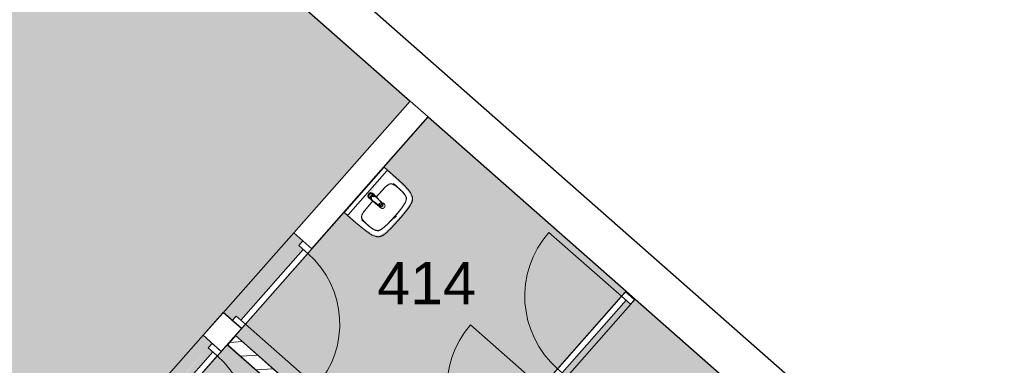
# Model space of a CAD drawing. Header units: millimetres. Extents: x 16156 to 109545, y -1019 to 113498.
# Tile 48 of 50: x 63518 to 71657, y 99527 to 102386. Entities that reach past the tile are written whole.
import ezdxf

# ---------------------------------------------------------------- set-up
doc = ezdxf.new("R2010")
doc.units = ezdxf.units.MM
for name, color, linetype, lineweight in [('A--A2__Ruwbouw', 8, 'Continuous', 15), ('A--AR9__AlgVoorz', 1, 'Continuous', 9), ('A--L$01A__Algemeen', 7, 'Continuous', 9), ('A--L22__Binnenwanden', 2, 'Continuous', 9), ('A--L3__Afbouw', 2, 'Continuous', 9), ('A--L74__VasteSanitaireVoorz', 1, 'Continuous', 9), ('A--LR9__AlgVoorz', 7, 'Continuous', 9), ('A--TR9__AlgVoorz', 1, 'Continuous', 13)]:
    doc.layers.add(name, color=color, linetype=linetype, lineweight=lineweight)
doc.styles.add('Arial', font='arial.ttf', dxfattribs={"height": 350})
pattern_1 = [(3.618, (0, 0), (-7.57249, 119.76083), [])]

# ---------------------------------------------------------------- blocks, each defined once
blk = doc.blocks.new('32_DO_WB_vo deur enkel1 - vo 2-1766223-DO-Begane grond - Nieuwe situatie - Brandcompartimentering')
at = {"layer": 'A--L$01A__Algemeen'}
blk.add_line((520, 50), (520, 850), dxfattribs=at)
blk.add_arc((520, 50), 800, 90, 180, dxfattribs=at)
at = {"layer": 'A--L3__Afbouw'}
for p, q in [((-280, 50), (-330, 50)), ((-330, 50), (-330, -50)), ((520, 50), (-280, 50)), ((-280, 50), (-280, 0)), ((-280, -50), (-280, 50)), ((520, 0), (520, 50)), ((570, 50), (520, 50)), ((520, 50), (520, -50)), ((570, -50), (570, 50)), ((-330, -50), (-280, -50)), ((-280, 0), (520, 0)), ((520, -50), (570, -50))]:
    blk.add_line(p, q, dxfattribs=at)
blk = doc.blocks.new('32_DO_WB_vo deur enkel1 - vo 2-1960553-DO-Begane grond - Nieuwe situatie - Brandcompartimentering')
at = {"layer": 'A--L$01A__Algemeen'}
blk.add_line((510, 50), (510, 830), dxfattribs=at)
blk.add_arc((510, 50), 780, 90, 180, dxfattribs=at)
at = {"layer": 'A--L3__Afbouw'}
for p, q in [((-270, 50), (-320, 50)), ((-320, 50), (-320, -50)), ((510, 50), (-270, 50)), ((-270, 50), (-270, 0)), ((-270, -50), (-270, 50)), ((510, 0), (510, 50)), ((560, 50), (510, 50)), ((510, 50), (510, -50)), ((560, -50), (560, 50)), ((-320, -50), (-270, -50)), ((-270, 0), (510, 0)), ((510, -50), (560, -50))]:
    blk.add_line(p, q, dxfattribs=at)
blk = doc.blocks.new('32_DO_WB_vo deur enkel1 - vo 2-1929187-DO-Begane grond - Nieuwe situatie - Brandcompartimentering')
at = {"layer": 'A--L$01A__Algemeen'}
blk.add_line((510, 100), (510, 880), dxfattribs=at)
blk.add_arc((510, 100), 780, 90, 180, dxfattribs=at)
at = {"layer": 'A--L3__Afbouw'}
for p, q in [((-270, 100), (-320, 100)), ((-320, 100), (-320, 0)), ((510, 100), (-270, 100)), ((-270, 100), (-270, 50)), ((-270, 0), (-270, 100)), ((510, 50), (510, 100)), ((560, 100), (510, 100)), ((510, 100), (510, 0)), ((560, 0), (560, 100)), ((-320, 0), (-270, 0)), ((-270, 50), (510, 50)), ((510, 0), (560, 0))]:
    blk.add_line(p, q, dxfattribs=at)
blk = doc.blocks.new('74_PF_wastafel 50x38_sphinx300_un - 74_PF_wastafel 50x38_sphinx300_un-V24-DO-Begane grond - Nieuwe situatie - Brandcompartimentering')
at = {"layer": 'A--L74__VasteSanitaireVoorz'}
for p, q in [((-250, 0), (-250, -37.5)), ((242.8, 0), (247.2, 0)), ((247.2, 0), (250, 0)), ((-242, 0), (-250, 0)), ((-250, 0), (-247.2, 0)), ((-250, -37.5), (-250, -129)), ((-250, -37.5), (-241, -37.5)), ((-250, -37.5), (-242, -37.5)), ((-247.2, 0), (-242.8, 0)), ((242, 0), (-242, 0)), ((-242, -37.5), (242, -37.5)), ((250, 0), (242, 0)), ((242, -37.5), (250, -37.5)), ((250, -37.5), (250, 0)), ((250, -129), (250, -37.5)), ((-124.1, -117.2), (-20.7, -115.6)), ((21.7, -115.1), (124.1, -117.2))]:
    blk.add_line(p, q, dxfattribs=at)
at = {"layer": 'A--L74__VasteSanitaireVoorz', "lineweight": 25}
for p, q in [((-21, -99.7), (-23.8, -77.6)), ((23.8, -77.6), (21, -99.7)), ((-23, -98.5), (-23, -107.4)), ((-23, -98.5), (-21.6, -106)), ((-20, -98.6), (-23, -98.5)), ((-21.8, -114.8), (-15.5, -173.4)), ((-20.6, -115.7), (-21, -99.6)), ((-20.8, -101.2), (-20.6, -115.7)), ((-20.5, -126.4), (-19.8, -183.7)), ((15.5, -173.4), (21.8, -114.8)), ((19.7, -183.7), (20.4, -126.7)), ((23, -98.5), (20, -98.6)), ((21, -99.6), (20.6, -114.9)), ((20.6, -114.9), (20.8, -101.2)), ((23, -107.4), (23, -98.5)), ((-15.2, -173.4), (-15.5, -173.4)), ((-15.3, -173.4), (-15.5, -173.4)), ((-15.5, -173.4), (-15.2, -173.4)), ((-15.3, -173.4), (0, -173.4)), ((-15.2, -173.4), (15.2, -173.4)), ((0, -173.4), (15.3, -173.4)), ((15.5, -173.4), (15.2, -173.4)), ((15.2, -173.4), (15.5, -173.4)), ((15.5, -173.4), (15.3, -173.4))]:
    blk.add_line(p, q, dxfattribs=at)
at = {"layer": 'A--L74__VasteSanitaireVoorz', "flags": 128}
for points in [[(250, -37.5), (249.7, -37.5), (248.8, -37.5), (247.4, -37.5), (245.5, -37.5), (243.3, -37.5), (241, -37.5)], [(-250, -129), (-248.9, -182.6), (-245.7, -236.1), (-242.7, -269.1)], [(-197.2, -187.1), (-196.5, -177.3), (-195.4, -167.6), (-193.9, -157.9), (-193, -153.2)], [(-193, -153.2), (-192.7, -151.6), (-192.3, -150.1), (-191.8, -148.6), (-191.3, -147.1), (-190.7, -145.6), (-190.1, -144.1), (-189.4, -142.7), (-188.6, -141.3), (-187.8, -139.9), (-187, -138.6), (-186.1, -137.3), (-185.1, -136), (-184.1, -134.8), (-183, -133.6), (-181.9, -132.5), (-180.8, -131.4), (-179.6, -130.3), (-178.3, -129.3), (-177.1, -128.5)], [(-167.2, -123.7), (-159.8, -121.9), (-152.4, -120.3), (-145, -119.1), (-137.5, -118.1), (-129.9, -117.5), (-124.1, -117.2)], [(124.1, -117.2), (131.7, -117.6), (139.2, -118.3), (146.7, -119.4), (154.2, -120.7), (161.6, -122.3), (167.2, -123.7)], [(177.1, -128.5), (178.4, -129.4), (179.6, -130.4), (180.8, -131.5), (182, -132.6), (183.1, -133.7), (184.2, -134.9), (185.2, -136.1), (186.1, -137.4), (187, -138.7), (187.9, -140), (188.7, -141.4), (189.4, -142.8), (190.1, -144.2), (190.8, -145.7), (191.3, -147.2), (191.9, -148.7), (192.3, -150.2), (192.7, -151.8), (193, -153.2)], [(193, -153.2), (194.7, -162.8), (196, -172.5), (196.9, -182.3), (197.2, -187.1)], [(242.7, -269.1), (247.2, -215.7), (249.6, -162.1), (250, -129)], [(-197.2, -242.1), (-197.9, -221.1), (-197.7, -200.1), (-197.2, -187.1)], [(-191.5, -282.5), (-193.4, -273.3), (-195, -264.1), (-196.2, -254.8), (-197, -245.4), (-197.2, -242.1)], [(197.2, -242.1), (196.5, -251.4), (195.4, -260.7), (194, -270), (192.2, -279.2), (191.5, -282.5)], [(197.2, -187.1), (197.9, -208), (197.7, -229), (197.2, -242.1)], [(-242.7, -269.1), (-241.8, -276), (-240.7, -282.8), (-239.3, -289.5), (-237.6, -296.2), (-235.7, -302.8), (-233.4, -309.4), (-231, -315.8), (-228.3, -322.2), (-225.6, -327.8)], [(-157.2, -320.6), (-159.2, -319.8), (-161.1, -319), (-163.1, -318.1), (-164.9, -317.2), (-166.8, -316.1), (-168.6, -315), (-170.3, -313.9), (-172, -312.6), (-173.7, -311.3), (-175.3, -309.9), (-176.8, -308.5), (-178.3, -307), (-179.8, -305.4), (-181.1, -303.8), (-182.4, -302.1), (-183.6, -300.4), (-184.8, -298.6), (-185.9, -296.8), (-186.9, -295), (-187.8, -293.1), (-188.7, -291.1), (-189.5, -289.2), (-190.2, -287.2), (-190.8, -285.2), (-191.3, -283.1), (-191.5, -282.5)], [(-106.8, -331.3), (-115.2, -330.4), (-123.6, -329.1), (-131.9, -327.5), (-140.1, -325.6), (-148.3, -323.4), (-156.3, -320.8), (-157.2, -320.6)], [(157.2, -320.6), (149.1, -323.2), (141, -325.4), (132.8, -327.4), (124.5, -329), (116.1, -330.2), (107.7, -331.2), (106.8, -331.3)], [(191.5, -282.5), (191, -284.5), (190.4, -286.6), (189.7, -288.6), (188.9, -290.5), (188.1, -292.5), (187.2, -294.4), (186.2, -296.2), (185.1, -298.1), (184, -299.9), (182.8, -301.6), (181.5, -303.3), (180.2, -304.9), (178.8, -306.5), (177.3, -308), (175.8, -309.5), (174.2, -310.9), (172.6, -312.2), (170.9, -313.5), (169.1, -314.7), (167.3, -315.8), (165.5, -316.9), (163.6, -317.8), (161.7, -318.8), (159.8, -319.6), (157.8, -320.3), (157.2, -320.6)], [(225.6, -327.8), (228.5, -321.6), (231.2, -315.2), (233.7, -308.8), (235.8, -302.2), (237.8, -295.6), (239.4, -288.9), (240.8, -282.1), (241.9, -275.3), (242.7, -269.1)], [(-225.6, -327.8), (-224.3, -330.3), (-222.9, -332.7), (-221.5, -335), (-219.9, -337.3), (-218.3, -339.5), (-216.5, -341.6), (-214.7, -343.7), (-212.8, -345.7), (-210.8, -347.6), (-208.8, -349.5), (-206.8, -351.1)], [(-206.8, -351.1), (-204.1, -353.1), (-201.4, -355.1), (-198.5, -356.9), (-195.6, -358.6), (-192.6, -360.2), (-189.6, -361.7), (-186.5, -363.1), (-183.3, -364.3), (-180.1, -365.4), (-176.9, -366.4), (-173.6, -367.3), (-172.1, -367.6)], [(-172.1, -367.6), (-154.6, -371.1), (-137, -373.8), (-119.3, -375.9), (-101.5, -377.2), (-90, -377.7)], [(106.8, -331.3), (57.9, -334.6), (8.9, -335.9), (-40, -335.3), (-89, -332.7), (-106.8, -331.3)], [(-90, -377.7), (32.9, -378.8), (90, -377.7)], [(90, -377.7), (107.8, -376.8), (125.6, -375.2), (143.2, -372.9), (160.8, -369.9), (172.1, -367.6)], [(172.1, -367.6), (175.4, -366.8), (178.6, -365.9), (181.9, -364.8), (185, -363.7), (188.2, -362.4), (191.2, -360.9), (194.2, -359.4), (197.2, -357.7), (200.1, -355.9), (202.9, -354), (205.6, -352), (206.8, -351.1)], [(206.8, -351.1), (209, -349.3), (211, -347.5), (213, -345.5), (214.9, -343.5), (216.7, -341.5), (218.4, -339.3), (220, -337.1), (221.6, -334.8), (223.1, -332.5), (224.4, -330.1), (225.6, -327.8)]]:
    blk.add_lwpolyline(points, dxfattribs=at)
at = {"layer": 'A--L74__VasteSanitaireVoorz', "lineweight": 25, "flags": 128}
for points in [[(-21.7, -114.9), (-18.5, -144.2), (-15.2, -173.4)], [(-19.6, -103.8), (-19.3, -104.6), (-19, -105.3), (-18.6, -106.1)], [(15.2, -173.4), (18.5, -144.2), (21.7, -114.9)], [(17.2, -108.6), (17.7, -107.9), (18.1, -107.2), (18.5, -106.4), (18.8, -105.7), (19.1, -104.9), (19.4, -104.1), (19.6, -103.8)], [(17.5, -112.5), (21.6, -106), (23, -98.5)], [(-15.5, -173.4), (-15.5, -174.1), (-15.5, -174.7), (-15.4, -175.3), (-15.3, -175.9), (-15.2, -176.5), (-15.1, -177.1), (-14.9, -177.7), (-14.8, -178.3), (-14.5, -178.9), (-14.3, -179.5), (-14.1, -180.1), (-13.8, -180.6), (-13.5, -181.2), (-13.2, -181.7), (-12.8, -182.2), (-12.5, -182.7), (-12.1, -183.2), (-11.7, -183.7), (-11.3, -184.1), (-10.8, -184.6), (-10.4, -185), (-9.9, -185.4), (-9.4, -185.8), (-8.9, -186.2), (-8.4, -186.5), (-7.9, -186.8), (-7.3, -187.1), (-6.8, -187.4), (-6.2, -187.7), (-5.6, -187.9), (-5, -188.1), (-4.5, -188.3), (-3.9, -188.5), (-3.3, -188.6), (-2.6, -188.8), (-2, -188.8), (-1.4, -188.9), (-0.8, -189), (-0.2, -189), (0.5, -189), (1.1, -188.9), (1.7, -188.9), (2.3, -188.8), (2.9, -188.7), (3.5, -188.6), (4.1, -188.4), (4.7, -188.2), (5.3, -188), (5.9, -187.8), (6.5, -187.6), (7, -187.3), (7.6, -187), (8.1, -186.7), (8.6, -186.4), (9.1, -186), (9.6, -185.6), (10.1, -185.2), (10.6, -184.8), (11, -184.4), (11.5, -183.9), (11.9, -183.5), (12.3, -183), (12.6, -182.5), (13, -182), (13.3, -181.4), (13.6, -180.9), (13.9, -180.4), (14.2, -179.8), (14.4, -179.2), (14.6, -178.6), (14.8, -178.1), (15, -177.5), (15.2, -176.9), (15.3, -176.2), (15.4, -175.6), (15.5, -175), (15.5, -174.4), (15.5, -173.8), (15.5, -173.4)]]:
    blk.add_lwpolyline(points, dxfattribs=at)
at = {"layer": 'A--L74__VasteSanitaireVoorz', "lineweight": 25}
for start, end in [(0, 180), (180, 243.63718), (288, 0)]:
    blk.add_arc((0, -74.6), 24, start, end, dxfattribs=at)
at = {"layer": 'A--L74__VasteSanitaireVoorz'}
for centre, radius, start, end in [((0, -75), 17.5, 0, 180), ((0, -75), 17.5, 180, 240), ((0, -75), 17.5, 75, 105), ((0, -75), 17.5, 285, 0), ((1090.6, -129), 1290.6, 180.891, 182.76759), ((47.1, -199.9), 244.6, 169.00208, 176.99792), ((-154, -160.8), 39.8, 125.61769, 169.00208), ((-159, -153.8), 31.2, 105.2254, 125.61769), ((-117.5, -306.2), 189.1, 92.01283, 105.2254), ((0, -3649.7), 3534.7, 90.34124, 92.01283), ((0, -75), 17.5, 225, 240), ((0, -75), 17.5, 285, 315), ((0, -3649.7), 3534.7, 87.98717, 89.64849), ((117.5, -306.2), 189.1, 74.7746, 87.98717), ((159, -153.8), 31.2, 54.38231, 74.7746), ((154, -160.8), 39.8, 10.99792, 54.38231), ((-47.1, -199.9), 244.6, 3.00208, 10.99792), ((-1090.6, -129), 1290.6, 357, 359.109), ((327.2, -214.6), 525.1, 176.99792, 183.00208), ((36.8, -229.8), 234.3, 183.00208, 192.99792), ((0, -200), 23, 150, 180), ((0, -200), 23, 180, 0), ((0, -200), 23, 360, 30), ((-36.8, -229.8), 234.3, 347.00208, 356.99792), ((-327.2, -214.6), 525.1, 356.99792, 3.00208), ((-140, -270.6), 52.8, 192.99792, 251.00208), ((-71, -251.1), 122.6, 198.24592, 206.41692), ((-163.9, -297.2), 18.9, 206.41692, 231.42615), ((-154, -284.8), 34.8, 231.42615, 244.552), ((-88.4, -120.6), 211.5, 251.00208, 264.99792), ((88.4, -120.6), 211.5, 275.00208, 288.99792), ((140, -270.6), 52.8, 288.99792, 347.00208), ((154, -284.8), 34.8, 295.448, 308.57385), ((163.9, -297.2), 18.9, 308.57385, 333.58308), ((71, -251.1), 122.6, 333.58308, 341.75408), ((0, 889), 1224.9, 264.99792, 275.00208), ((0, 2695.4), 3038.4, 269.72194, 270.27806)]:
    blk.add_arc(centre, radius, start, end, dxfattribs=at)
at = {"layer": 'A--L74__VasteSanitaireVoorz', "lineweight": 25}
for centre, major_axis, ratio, start_param, end_param in [((0, -97.9), (20.5, 0), 0.967332, 1.570796, 3.665191), ((0, -97.9), (20.5, 0), 0.967332, 5.759587, 7.853982), ((0, -99.6), (20.1, 0), 0.870402, 1.570796, 3.08442), ((0, -98.5), (20, 0), 0.97026, 3.144451, 3.592433), ((0, -99.6), (20.1, 0), 0.870402, 0.057173, 1.570796), ((0, -98.5), (20, 0), 0.97026, 5.832345, 6.280327), ((0, -183.7), (19.7, 0), 0.967332, 3.141593, 6.283185)]:
    blk.add_ellipse(centre, major_axis=major_axis, ratio=ratio, start_param=start_param, end_param=end_param, dxfattribs=at)
for points, knots in [([(23, -98.5), (23, -95.5), (21.9, -91.3), (18.8, -86.9), (16.7, -84.7), (14.8, -83.2), (12.8, -81.9), (10, -80.4), (5.9, -79.1), (1.9, -78.5), (-1.5, -78.6), (-4.5, -78.9), (-7.9, -79.7), (-11.6, -81.1), (-14.8, -83.2), (-17.7, -85.6), (-20, -88.5), (-21.7, -91.7), (-22.7, -95), (-23, -97.3), (-23, -98.5)], [-1, -1, -1, -1, -0.861111, -0.791667, -0.756944, -0.722222, -0.6875, -0.652778, -0.583333, -0.513889, -0.479167, -0.444444, -0.388889, -0.333333, -0.277778, -0.222222, -0.166667, -0.111111, -0.055556, 0, 0, 0, 0]), ([(-21.2, -97.3), (-21.1, -94.2), (-20.1, -90), (-17.2, -85.6), (-15.2, -83.5), (-13.5, -82), (-11.6, -80.7), (-9, -79.3), (-5.4, -78), (-1.7, -77.4), (1.4, -77.5), (4.1, -77.7), (7.2, -78.5), (10.5, -80), (13.5, -81.9), (16.1, -84.3), (18.3, -87.2), (19.9, -90.4), (20.9, -93.7), (21.1, -96), (21.2, -97.3)], [-1, -1, -1, -1, -0.861111, -0.791667, -0.756944, -0.722222, -0.6875, -0.652778, -0.583333, -0.513889, -0.479167, -0.444444, -0.388889, -0.333333, -0.277778, -0.222222, -0.166667, -0.111111, -0.055556, 0, 0, 0, 0]), ([(-23, -107.4), (-23, -104), (-21.9, -99.2), (-18.8, -94), (-16.6, -91.6), (-14.8, -89.9), (-12.8, -88.3), (-9.9, -86.7), (-5.9, -85.2), (-1.9, -84.5), (1.5, -84.6), (4.5, -84.9), (7.9, -85.8), (11.5, -87.5), (14.8, -89.8), (17.7, -92.6), (20, -95.9), (21.7, -99.6), (22.7, -103.3), (23, -106), (23, -107.4)], [-1, -1, -1, -1, -0.861111, -0.791667, -0.756944, -0.722222, -0.6875, -0.652778, -0.583333, -0.513889, -0.479167, -0.444444, -0.388889, -0.333333, -0.277778, -0.222222, -0.166667, -0.111111, -0.055556, 0, 0, 0, 0]), ([(-18.6, -103.3), (-18.7, -103.1), (-19.1, -102.7), (-19.5, -102.1), (-19.8, -101.5), (-20.1, -101), (-20.4, -100.5), (-20.6, -100), (-20.8, -99.6), (-20.9, -99.5)], [0.7142857, 0.7142857, 0.7142857, 0.7142857, 0.75, 0.7857143, 0.8214286, 0.8571429, 0.8928571, 0.9285714, 1, 1, 1, 1]), ([(20.8, -99.5), (20.8, -99.7), (20.6, -100), (20.4, -100.5), (20.1, -101), (19.8, -101.5), (19.5, -102.1), (19.1, -102.7), (18.8, -103.1), (18.5, -103.5), (18.1, -104), (17.4, -104.7), (16.7, -105.3), (16.3, -105.7)], [0, 0, 0, 0, 0.0714286, 0.1071429, 0.1428571, 0.1785714, 0.2142857, 0.25, 0.2678571, 0.2857143, 0.3214286, 0.3571429, 0.4285714, 0.4285714, 0.4285714, 0.4285714]), ([(15.3, -173.4), (15.3, -175.8), (14.6, -179), (12.6, -182.5), (11.1, -184.1), (9.9, -185.3), (8.5, -186.3), (6.7, -187.5), (4, -188.5), (0.7, -189), (-2.5, -188.8), (-5.3, -188), (-7.7, -186.9), (-9.9, -185.3), (-11.8, -183.4), (-13.4, -181.2), (-14.5, -178.7), (-15.1, -176.2), (-15.3, -174.4), (-15.3, -173.4)], [-1, -1, -1, -1, -0.861111, -0.791667, -0.756944, -0.722222, -0.6875, -0.652778, -0.583333, -0.513889, -0.444444, -0.388889, -0.333333, -0.277778, -0.222222, -0.166667, -0.111111, -0.055556, 0, 0, 0, 0])]:
    blk.add_open_spline(points, degree=3, knots=knots, dxfattribs=at)
for points in [[(-21.7, -114.9), (-22.2, -113.7), (-22.8, -111.2), (-23, -108.7), (-23, -107.4)], [(-20.8, -101.2), (-20.9, -100.5), (-21.1, -99.2), (-21.2, -97.9), (-21.2, -97.3)], [(-20.9, -99.5), (-21, -99.3), (-21, -99.4), (-20.9, -100.4), (-20.8, -101.2)], [(21.2, -97.3), (21.2, -97.9), (21.1, -99.2), (20.9, -100.5), (20.8, -101.2)], [(20.8, -101.2), (20.9, -100.5), (21, -99.5), (21, -99.3), (20.8, -99.5)], [(23, -107.4), (23, -108.7), (22.8, -111.2), (22.2, -113.7), (21.7, -114.9)]]:
    blk.add_open_spline(points, degree=3, dxfattribs=at)
at = {"layer": 'A--L74__VasteSanitaireVoorz'}
for points in [[(76, -115.8), (76, -115.8), (75.5, -115.8), (73.6, -115.8), (70.6, -115.7), (66.9, -115.6), (63.1, -115.6), (59.4, -115.5), (56.4, -115.5), (54.5, -115.4), (54, -115.4), (54, -115.4)], [(54, -115.4), (54, -115.4), (54.5, -115.4), (56.4, -115.5), (59.4, -115.5), (63.1, -115.6), (66.9, -115.6), (70.6, -115.7), (73.6, -115.8), (75.5, -115.8), (76, -115.8), (76, -115.8)]]:
    blk.add_open_spline(points, degree=3, dxfattribs=at)

msp = doc.modelspace()

# ---------------------------------------------------------------- hatches: boundary and pattern name
at = {"layer": 'A--A2__Ruwbouw', "lineweight": 9}
h = msp.add_hatch(dxfattribs=at)
h.set_pattern_fill('FP_20', color=256, angle=45, style=0, pattern_type=2)
h.set_pattern_definition(pattern_1)
h.paths.add_polyline_path([(67012.2, 98265.9), (67356.4, 98656.6), (67281.3, 98722.7), (66937.2, 98332)])
h.paths.add_polyline_path([(67938.1, 99316.8), (68004.2, 99395.9), (67931.2, 99460.2), (67867.5, 99379)])
h.paths.add_polyline_path([(68601.2, 100069.4), (68601.2, 100078.3), (68568.7, 100098)])
h = msp.add_hatch(dxfattribs=at)
h.set_pattern_fill('FP_20', color=256, angle=45, style=0, pattern_type=2)
h.set_pattern_definition(pattern_1)
h.paths.add_polyline_path([(69723, 95744.2), (69789.1, 95819.3), (65301.9, 99772.8), (65235.8, 99697.8), (69637.9, 95819.3)])
at = {"layer": 'A--AR9__AlgVoorz'}
h = msp.add_hatch(color=41, dxfattribs=at)
h.paths.add_polyline_path([(59886.1, 93943.3), (63695, 98257.8), (65789, 96421.9), (66440.1, 97171), (65006.1, 98434.4), (64901.5, 98080), (65010.1, 97917.6), (64723.4, 97994.2), (64830.8, 97840.2), (64710.1, 97431), (63729.4, 98296.7), (64452.2, 99115.5), (64527.2, 99049.3), (65109.6, 99709), (65034.6, 99775.2), (65200.4, 99963), (65275.4, 99896.9), (65857.8, 100556.6), (65782.8, 100622.8), (66745.5, 101713.2), (64230, 103926), (63164, 102715.9), (63234, 102644.1), (61019.3, 100118.8), (60876.7, 99923.6), (60775.8, 99765.7), (60732.3, 99696.4), (60640.3, 99530.4), (60492.1, 99207.7), (60417.3, 99014.4), (60312.6, 98662.1), (60310.3, 98653.4), (60233, 98251), (60190.3, 98030.4), (60098.9, 97694.5), (60038.2, 97518.2), (59972.1, 97352.8), (59885.6, 97163.6), (59800.3, 96998.3), (59720.3, 96859.9), (59608.3, 96682.4), (59332.5, 96323.8), (58397.1, 95259.3), (58394.7, 95256.5), (58397.1, 95255.1), (59882.9, 93946.1)])
h.paths.add_polyline_path([(59742.7, 93969.7), (59754.1, 93992.9), (58404.1, 95173.3), (58397.1, 95155.2), (59730.6, 93980.3)])
h = msp.add_hatch(color=41, dxfattribs=at)
h.paths.add_polyline_path([(66937.2, 98332), (68526.1, 100144.4), (66895.5, 101581), (65301.9, 99772.8), (66591.4, 98636.7)])
h.paths.add_polyline_path([(65346, 99901.3), (65857.2, 100490.4), (65824.7, 100519.1), (65308.5, 99934.3), (65327.5, 99917.5)])
h.paths.add_polyline_path([(66552, 101135), (66377.5, 100911.9), (66403.6, 100926.7), (66413, 100913.7), (66428.2, 100911.9), (66432.4, 100919.7), (66441.5, 100919.8), (66425.9, 100945.9), (66419.7, 100955.6), (66545.6, 101126.3)])
h.paths.add_polyline_path([(66476.6, 100599.7), (66432.3, 100614), (66357.1, 100666.9), (66299.9, 100714.7), (66204.5, 100797.4), (66524.5, 101160.5), (66709.6, 100988), (66737.9, 100953.9), (66755.7, 100902.5), (66746.2, 100869.4), (66683.7, 100782.9), (66547.6, 100635.4), (66499.4, 100603.4), (66489.6, 100600.5)])
h.paths.add_polyline_path([(66475.7, 100634.7), (66506.2, 100643.5), (66552.9, 100679.8), (66676.5, 100819.2), (66709.7, 100869.4), (66719.9, 100902.5), (66712.9, 100933.4), (66686.7, 100966.9), (66634.1, 101013.3), (66591.4, 101034.9), (66569.8, 101032.1), (66533.5, 101003.9), (66465.8, 100930.5), (66534.5, 100994.6), (66569.8, 101022.6), (66611.7, 101019.5), (66661.3, 100981), (66703.1, 100935.9), (66711.6, 100896.8), (66695.3, 100858.1), (66653.4, 100802.5), (66565.4, 100703.6), (66504.4, 100651.2), (66484.4, 100643), (66432.3, 100659), (66367.5, 100714.7), (66351.9, 100732.8), (66351.9, 100780.6), (66388.4, 100829.5), (66336.3, 100761.9), (66339.9, 100738.5), (66370.4, 100700.9), (66436.4, 100647.9), (66463.7, 100636.1)])
h.paths.add_polyline_path([(66516, 100823.8), (66533.7, 100834.3), (66537.1, 100850.2), (66529.8, 100864), (66519.1, 100864.4), (66521.7, 100859), (66495.4, 100840.6), (66495.4, 100834), (66510, 100824.2)])
msp.add_hatch(color=41, dxfattribs=at).paths.add_polyline_path([(68905.2, 98598.1), (69058.3, 98779.3), (68757.7, 99052.9), (68733, 99120.1), (68730.2, 99148.8), (68739.8, 99205.7), (68758.8, 99245.2), (68790.7, 99282.1), (68834.8, 99310.5), (68879.8, 99323.8), (68926.4, 99324.9), (68957.3, 99318.6), (69003, 99297.6), (69067.6, 99245), (69296.8, 99042.5), (69506.5, 99280.6), (68601.2, 100069.4), (68568.1, 100031.9), (68530.5, 100064.9), (68006.8, 99460.2), (68039.2, 99431.6), (68009.3, 99387.4), (68899.8, 98602.8)])
h = msp.add_hatch(color=41, dxfattribs=at)
h.paths.add_polyline_path([(67720.9, 96554.5), (67895.4, 96777.7), (67869.2, 96762.9), (67859.9, 96775.9), (67844.7, 96777.7), (67840.5, 96769.8), (67831.4, 96769.7), (67847, 96743.6), (67853.2, 96734), (67727.3, 96563.2)])
h.paths.add_polyline_path([(66834.5, 95491.8), (67748.4, 96529), (67563.7, 96701.1), (67533.9, 96737.6), (67517.2, 96787), (67526.7, 96820.1), (67589.2, 96906.6), (67725.2, 97054.1), (67768, 97084.5), (67797.2, 97089.7), (67836.5, 97077.9), (67915.7, 97022.7), (67992.4, 96957.8), (68068.3, 96892.2), (68217, 97071.1), (65239, 99701.5), (64577.1, 98945.7), (66582.4, 97171), (65864.7, 96346.2), (66824.2, 95500.8)])
h.paths.add_polyline_path([(67684.7, 96654.1), (67709.2, 96660.7), (67758.9, 96706.3), (67738.4, 96694.9), (67698.2, 96667), (67661.2, 96670), (67611.6, 96708.6), (67569.8, 96753.7), (67561.2, 96792.7), (67577.6, 96831.5), (67619.4, 96887), (67691.1, 96968.8), (67768.5, 97038.4), (67788.4, 97046.5), (67840.5, 97030.5), (67905.4, 96974.8), (67921, 96956.7), (67921, 96908.9), (67884.5, 96860.1), (67936.5, 96927.7), (67933, 96951), (67902.5, 96988.6), (67836.5, 97041.7), (67809.2, 97053.5), (67782.1, 97052.8), (67738.5, 97026.4), (67691.1, 96979.6), (67596.4, 96870.3), (67563.2, 96820.1), (67552.9, 96787), (67560, 96756.2), (67586.1, 96722.7), (67638.8, 96676.2), (67676.9, 96655.3)])
h.paths.add_polyline_path([(67756.2, 96820.1), (67751.2, 96830.5), (67777.4, 96848.9), (67777.4, 96855.6), (67758.9, 96865.6), (67743.1, 96859.8), (67735.7, 96847.4), (67741.2, 96827.8), (67753.8, 96820.3)])
h.paths.add_polyline_path([(64597.7, 99053.7), (65109, 99642.8), (65076.5, 99671.5), (64565.8, 99081.9), (64575.4, 99073.5)])

# ---------------------------------------------------------------- linework, layer by layer
at = {"layer": 'A--L22__Binnenwanden', "lineweight": 30}
for p, q in [((74503.2, 95358.3), (54975.3, 112562.6)), ((64306.7, 103861.8), (66745.5, 101713.2)), ((66745.5, 101713.2), (65782.8, 100622.8)), ((65932.8, 100490.4), (66895.5, 101581)), ((66895.5, 101581), (68530.5, 100140.5)), ((65782.8, 100622.8), (65932.8, 100490.4)), ((68530.5, 100140.5), (68526.1, 100135.5)), ((68526.1, 100135.5), (68601.2, 100069.4)), ((68601.2, 100069.4), (68605.6, 100074.4)), ((68605.6, 100074.4), (69506.5, 99280.6)), ((65200.4, 99963), (65034.6, 99775.2)), ((65350.4, 99830.7), (65200.4, 99963)), ((65184.5, 99642.8), (65350.4, 99830.7)), ((65034.6, 99775.2), (65184.5, 99642.8)), ((65301.9, 99772.8), (65235.8, 99697.8)), ((66937.2, 98332), (65301.9, 99772.8)), ((65235.8, 99697.8), (68222.1, 97066.7))]:
    msp.add_line(p, q, dxfattribs=at)
at = {"layer": 'A--L22__Binnenwanden', "lineweight": 15}
for p, q in [((66895.5, 101581), (66745.5, 101713.2)), ((68605.6, 100074.4), (68530.5, 100140.5))]:
    msp.add_line(p, q, dxfattribs=at)
at = {"layer": 'A--LR9__AlgVoorz', "flags": 128}
msp.add_lwpolyline([(59886.1, 93943.3), (63695, 98257.8), (65784.6, 96416.8), (66445.1, 97166.6), (64356.3, 99006.9), (65016.2, 99754.3), (65218.7, 99983.7), (66745.5, 101713.2), (64306.7, 103861.8)], dxfattribs=at)
for points in [[(68530.5, 100140.5), (66895.5, 101581), (65300.4, 99774.1), (66937.2, 98332), (67896.1, 99420.5)], [(69506.5, 99280.6), (68605.6, 100074.4), (68004.2, 99391.9), (68905.2, 98598.1)], [(65859.6, 96350.7), (66834.5, 95491.8), (67660.7, 96429.5), (68222.1, 97066.7), (67884.5, 97364.1), (66908.6, 98224), (65274.2, 99664), (65234.2, 99699.1), (64572.6, 98949.7), (66586.3, 97175.5)]]:
    msp.add_lwpolyline(points, close=True, dxfattribs=at)

# ---------------------------------------------------------------- block references
at = {"layer": 'A--L3__Afbouw'}
for name, p, rotation in [('32_DO_WB_vo deur enkel1 - vo 2-1766223-DO-Begane grond - Nieuwe situatie - Brandcompartimentering', (68186.8, 99674.8), 48.6179553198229), ('32_DO_WB_vo deur enkel1 - vo 2-1929187-DO-Begane grond - Nieuwe situatie - Brandcompartimentering', (65646, 100316.7), 228.5616180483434), ('32_DO_WB_vo deur enkel1 - vo 2-1960553-DO-Begane grond - Nieuwe situatie - Brandcompartimentering', (67530.4, 98929.7), 48.6179553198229), ('32_DO_WB_vo deur enkel1 - vo 2-1929187-DO-Begane grond - Nieuwe situatie - Brandcompartimentering', (64897.8, 99469.1), 228.5616180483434)]:
    msp.add_blockref(name, p, dxfattribs=dict(at, rotation=rotation))
at = {"layer": 'A--L74__VasteSanitaireVoorz', "rotation": 48.61795531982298}
msp.add_blockref('74_PF_wastafel 50x38_sphinx300_un - 74_PF_wastafel 50x38_sphinx300_un-V24-DO-Begane grond - Nieuwe situatie - Brandcompartimentering', (66364.5, 100978.9), dxfattribs=at)

# ---------------------------------------------------------------- texts
at = {"layer": 'A--TR9__AlgVoorz', "insert": (66473.5, 100381.4), "char_height": 350, "width": 1010.126, "attachment_point": 1, "style": 'Arial'}
msp.add_mtext('414', dxfattribs=at)

doc.saveas('drawing.dxf')
